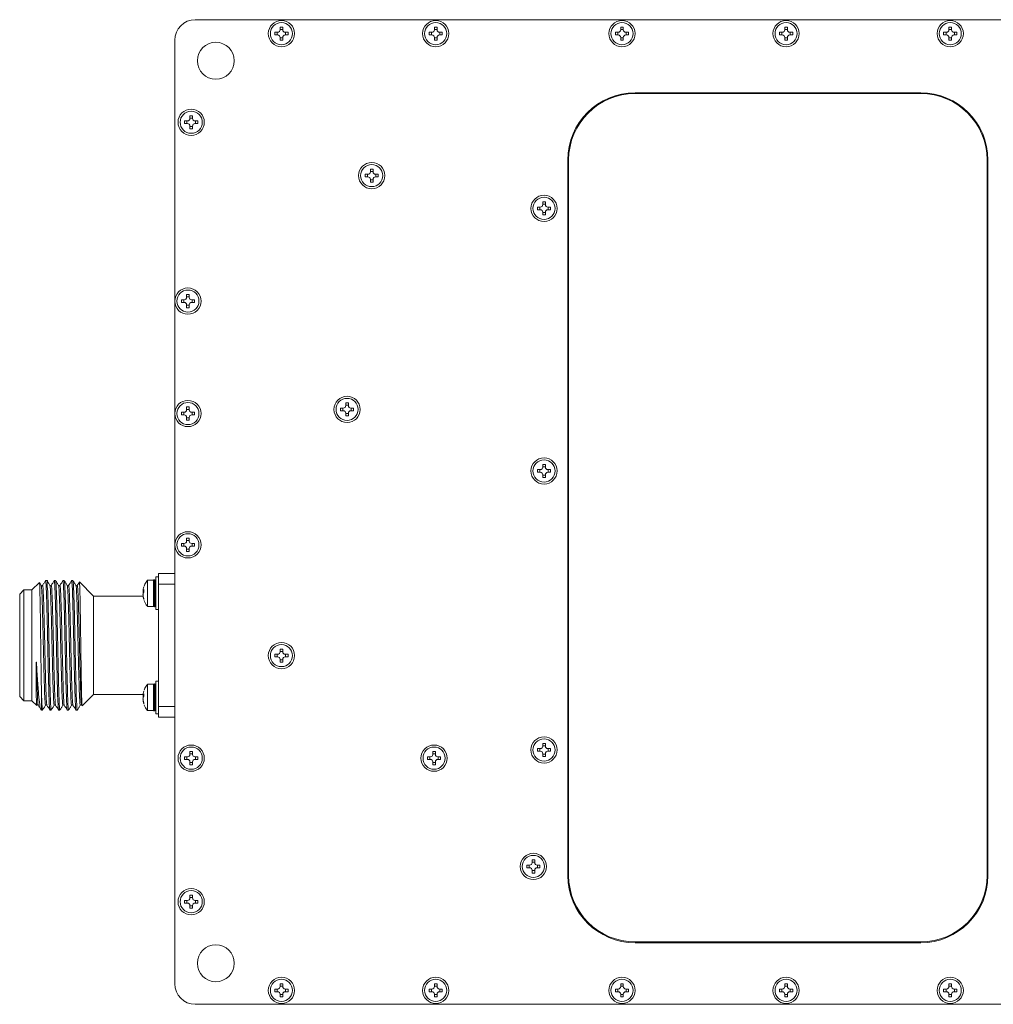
# Model space of a CAD drawing. Header units: millimetres. Extents: x 40 to 652, y 33 to 355.
# Tile 9 of 10: x 443 to 562, y 123 to 243. Entities that reach past the tile are written whole.
import ezdxf

# ---------------------------------------------------------------- set-up
doc = ezdxf.new("R2010")
doc.units = ezdxf.units.MM

msp = doc.modelspace()

# ---------------------------------------------------------------- linework, layer by layer
at = {"color": 7, "linetype": 'Continuous', "lineweight": 15}
for p, q in [((639.638, 243.08), (464.638, 243.08)), ((474.678, 241.54), (474.338, 241.54)), ((474.338, 241.54), (474.338, 241.22)), ((474.678, 241.22), (474.338, 241.22)), ((474.627, 241.54), (474.627, 241.22)), ((474.978, 242.18), (475.298, 242.18)), ((474.978, 242.18), (474.978, 241.84)), ((474.978, 241.891), (475.298, 241.891)), ((475.298, 242.18), (475.298, 241.84)), ((475.938, 241.54), (475.598, 241.54)), ((475.938, 241.22), (475.598, 241.22)), ((475.65, 241.54), (475.65, 241.22)), ((475.938, 241.54), (475.938, 241.22)), ((493.138, 241.54), (493.138, 241.22)), ((493.478, 241.54), (493.138, 241.54)), ((493.478, 241.22), (493.138, 241.22)), ((493.427, 241.54), (493.427, 241.22)), ((493.778, 242.18), (494.098, 242.18)), ((493.778, 242.18), (493.778, 241.84)), ((493.778, 241.891), (494.098, 241.891)), ((494.098, 242.18), (494.098, 241.84)), ((494.738, 241.54), (494.398, 241.54)), ((494.738, 241.22), (494.398, 241.22)), ((494.45, 241.54), (494.45, 241.22)), ((494.738, 241.54), (494.738, 241.22)), ((515.838, 241.54), (515.838, 241.22)), ((516.178, 241.54), (515.838, 241.54)), ((516.178, 241.22), (515.838, 241.22)), ((516.127, 241.54), (516.127, 241.22)), ((516.478, 242.18), (516.798, 242.18)), ((516.478, 242.18), (516.478, 241.84)), ((516.478, 241.891), (516.798, 241.891)), ((516.798, 242.18), (516.798, 241.84)), ((517.438, 241.54), (517.098, 241.54)), ((517.438, 241.22), (517.098, 241.22)), ((517.15, 241.54), (517.15, 241.22)), ((517.438, 241.54), (517.438, 241.22)), ((535.838, 241.54), (535.838, 241.22)), ((536.178, 241.54), (535.838, 241.54)), ((536.178, 241.22), (535.838, 241.22)), ((536.127, 241.54), (536.127, 241.22)), ((536.478, 242.18), (536.798, 242.18)), ((536.478, 242.18), (536.478, 241.84)), ((536.478, 241.891), (536.798, 241.891)), ((536.798, 242.18), (536.798, 241.84)), ((537.438, 241.54), (537.098, 241.54)), ((537.438, 241.22), (537.098, 241.22)), ((537.15, 241.54), (537.15, 241.22)), ((537.438, 241.54), (537.438, 241.22)), ((556.178, 241.54), (555.838, 241.54)), ((555.838, 241.54), (555.838, 241.22)), ((556.178, 241.22), (555.838, 241.22)), ((556.127, 241.54), (556.127, 241.22)), ((556.478, 242.18), (556.798, 242.18)), ((556.478, 242.18), (556.478, 241.84)), ((556.478, 241.891), (556.798, 241.891)), ((556.798, 242.18), (556.798, 241.84)), ((557.438, 241.54), (557.098, 241.54)), ((557.438, 241.22), (557.098, 241.22)), ((557.15, 241.54), (557.15, 241.22)), ((557.438, 241.54), (557.438, 241.22)), ((462.138, 208.78), (462.138, 240.58)), ((474.978, 240.92), (474.978, 240.58)), ((474.978, 240.868), (475.298, 240.868)), ((474.978, 240.58), (475.298, 240.58)), ((475.298, 240.92), (475.298, 240.58)), ((493.778, 240.92), (493.778, 240.58)), ((493.778, 240.868), (494.098, 240.868)), ((493.778, 240.58), (494.098, 240.58)), ((494.098, 240.92), (494.098, 240.58)), ((516.478, 240.92), (516.478, 240.58)), ((516.478, 240.868), (516.798, 240.868)), ((516.478, 240.58), (516.798, 240.58)), ((516.798, 240.92), (516.798, 240.58)), ((536.478, 240.92), (536.478, 240.58)), ((536.478, 240.868), (536.798, 240.868)), ((536.478, 240.58), (536.798, 240.58)), ((536.798, 240.92), (536.798, 240.58)), ((556.478, 240.92), (556.478, 240.58)), ((556.478, 240.868), (556.798, 240.868)), ((556.478, 240.58), (556.798, 240.58)), ((556.798, 240.92), (556.798, 240.58)), ((553.038, 234.18), (518.238, 234.18)), ((553.038, 234.08), (518.238, 234.08)), ((463.678, 230.74), (463.338, 230.74)), ((463.338, 230.74), (463.338, 230.42)), ((463.678, 230.42), (463.338, 230.42)), ((463.627, 230.74), (463.627, 230.42)), ((463.978, 231.38), (464.298, 231.38)), ((463.978, 231.38), (463.978, 231.04)), ((463.978, 231.091), (464.298, 231.091)), ((464.298, 231.38), (464.298, 231.04)), ((464.938, 230.74), (464.598, 230.74)), ((464.938, 230.42), (464.598, 230.42)), ((464.65, 230.74), (464.65, 230.42)), ((464.938, 230.74), (464.938, 230.42)), ((463.978, 230.12), (463.978, 229.78)), ((463.978, 230.068), (464.298, 230.068)), ((463.978, 229.78), (464.298, 229.78)), ((464.298, 230.12), (464.298, 229.78)), ((510.038, 225.98), (510.038, 138.78)), ((510.138, 138.78), (510.138, 225.98)), ((561.138, 138.78), (561.138, 225.98)), ((561.238, 138.78), (561.238, 225.98)), ((485.978, 224.88), (486.298, 224.88)), ((485.978, 224.88), (485.978, 224.54)), ((485.978, 224.591), (486.298, 224.591)), ((486.298, 224.88), (486.298, 224.54)), ((485.338, 224.24), (485.338, 223.92)), ((485.678, 224.24), (485.338, 224.24)), ((485.678, 223.92), (485.338, 223.92)), ((485.627, 224.24), (485.627, 223.92)), ((485.978, 223.62), (485.978, 223.28)), ((485.978, 223.568), (486.298, 223.568)), ((485.978, 223.28), (486.298, 223.28)), ((486.298, 223.62), (486.298, 223.28)), ((486.938, 224.24), (486.598, 224.24)), ((486.938, 223.92), (486.598, 223.92)), ((486.65, 224.24), (486.65, 223.92)), ((486.938, 224.24), (486.938, 223.92)), ((506.978, 220.88), (507.298, 220.88)), ((506.978, 220.88), (506.978, 220.54)), ((507.298, 220.88), (507.298, 220.54)), ((506.338, 220.24), (506.338, 219.92)), ((506.678, 220.24), (506.338, 220.24)), ((506.678, 219.92), (506.338, 219.92)), ((506.627, 220.24), (506.627, 219.92)), ((506.978, 220.591), (507.298, 220.591)), ((506.978, 219.62), (506.978, 219.28)), ((507.298, 219.62), (507.298, 219.28)), ((507.938, 220.24), (507.598, 220.24)), ((507.938, 219.92), (507.598, 219.92)), ((507.65, 220.24), (507.65, 219.92)), ((507.938, 220.24), (507.938, 219.92)), ((506.978, 219.568), (507.298, 219.568)), ((506.978, 219.28), (507.298, 219.28)), ((462.938, 208.94), (462.938, 208.62)), ((463.278, 208.94), (462.938, 208.94)), ((463.227, 208.94), (463.227, 208.62)), ((463.578, 209.58), (463.898, 209.58)), ((463.578, 209.58), (463.578, 209.24)), ((463.578, 209.291), (463.898, 209.291)), ((463.898, 209.58), (463.898, 209.24)), ((464.538, 208.94), (464.198, 208.94)), ((464.25, 208.94), (464.25, 208.62)), ((464.538, 208.94), (464.538, 208.62)), ((462.138, 195.08), (462.138, 208.78)), ((463.278, 208.62), (462.938, 208.62)), ((463.578, 208.32), (463.578, 207.98)), ((463.578, 208.268), (463.898, 208.268)), ((463.578, 207.98), (463.898, 207.98)), ((463.898, 208.32), (463.898, 207.98)), ((464.538, 208.62), (464.198, 208.62)), ((463.578, 195.88), (463.898, 195.88)), ((463.578, 195.88), (463.578, 195.54)), ((463.898, 195.88), (463.898, 195.54)), ((482.678, 195.74), (482.338, 195.74)), ((482.338, 195.74), (482.338, 195.42)), ((482.627, 195.74), (482.627, 195.42)), ((482.978, 196.38), (483.298, 196.38)), ((482.978, 196.38), (482.978, 196.04)), ((482.978, 196.091), (483.298, 196.091)), ((483.298, 196.38), (483.298, 196.04)), ((483.938, 195.74), (483.598, 195.74)), ((483.65, 195.74), (483.65, 195.42)), ((483.938, 195.74), (483.938, 195.42)), ((462.138, 179.08), (462.138, 195.08)), ((462.938, 195.24), (462.938, 194.92)), ((463.278, 195.24), (462.938, 195.24)), ((463.278, 194.92), (462.938, 194.92)), ((463.227, 195.24), (463.227, 194.92)), ((463.578, 195.591), (463.898, 195.591)), ((463.578, 194.62), (463.578, 194.28)), ((463.578, 194.568), (463.898, 194.568)), ((463.898, 194.62), (463.898, 194.28)), ((464.538, 195.24), (464.198, 195.24)), ((464.538, 194.92), (464.198, 194.92)), ((464.25, 195.24), (464.25, 194.92)), ((464.538, 195.24), (464.538, 194.92)), ((482.678, 195.42), (482.338, 195.42)), ((482.978, 195.12), (482.978, 194.78)), ((482.978, 195.068), (483.298, 195.068)), ((482.978, 194.78), (483.298, 194.78)), ((483.298, 195.12), (483.298, 194.78)), ((483.938, 195.42), (483.598, 195.42)), ((463.578, 194.28), (463.898, 194.28)), ((506.978, 188.88), (507.298, 188.88)), ((506.978, 188.88), (506.978, 188.54)), ((506.978, 188.591), (507.298, 188.591)), ((507.298, 188.88), (507.298, 188.54)), ((506.338, 188.24), (506.338, 187.92)), ((506.678, 188.24), (506.338, 188.24)), ((506.678, 187.92), (506.338, 187.92)), ((506.627, 188.24), (506.627, 187.92)), ((506.978, 187.62), (506.978, 187.28)), ((506.978, 187.568), (507.298, 187.568)), ((506.978, 187.28), (507.298, 187.28)), ((507.298, 187.62), (507.298, 187.28)), ((507.938, 188.24), (507.598, 188.24)), ((507.938, 187.92), (507.598, 187.92)), ((507.65, 188.24), (507.65, 187.92)), ((507.938, 188.24), (507.938, 187.92)), ((462.138, 125.58), (462.138, 179.08)), ((462.938, 179.24), (462.938, 178.92)), ((463.278, 179.24), (462.938, 179.24)), ((463.278, 178.92), (462.938, 178.92)), ((463.227, 179.24), (463.227, 178.92)), ((463.578, 179.88), (463.898, 179.88)), ((463.578, 179.88), (463.578, 179.54)), ((463.578, 179.591), (463.898, 179.591)), ((463.898, 179.88), (463.898, 179.54)), ((464.538, 179.24), (464.198, 179.24)), ((464.538, 178.92), (464.198, 178.92)), ((464.25, 179.24), (464.25, 178.92)), ((464.538, 179.24), (464.538, 178.92)), ((463.578, 178.62), (463.578, 178.28)), ((463.578, 178.568), (463.898, 178.568)), ((463.578, 178.28), (463.898, 178.28)), ((463.898, 178.62), (463.898, 178.28)), ((462.138, 175.58), (460.138, 175.58)), ((460.138, 175.58), (460.138, 174.292)), ((445.642, 174.483), (444.738, 173.58)), ((446.551, 174.73), (446.393, 174.73)), ((447.609, 174.73), (447.451, 174.73)), ((448.668, 174.73), (448.509, 174.73)), ((449.726, 174.73), (449.568, 174.73)), ((452.238, 172.83), (450.517, 174.551)), ((459.538, 174.78), (458.817, 174.78)), ((458.817, 171.58), (458.817, 174.78)), ((459.538, 171.58), (459.538, 174.78)), ((459.688, 174.83), (459.65, 174.83)), ((460.138, 175.18), (459.838, 175.18)), ((459.838, 175.18), (459.838, 171.18)), ((460.138, 174.292), (462.138, 174.292)), ((460.138, 159.367), (460.138, 174.292)), ((443.738, 173.58), (443.238, 173.08)), ((443.238, 173.08), (443.238, 160.58)), ((444.738, 173.58), (443.738, 173.58)), ((443.738, 173.58), (443.738, 160.08)), ((444.738, 173.58), (444.738, 160.08)), ((458.266, 172.83), (452.238, 172.83)), ((452.238, 172.83), (452.238, 160.83)), ((458.272, 173.494), (458.363, 173.494)), ((458.289, 173.516), (458.368, 173.633)), ((458.368, 173.319), (458.289, 173.202)), ((460.126, 173.977), (460.124, 173.972)), ((460.138, 173.975), (460.135, 173.98)), ((458.368, 172.528), (458.368, 172.398)), ((458.817, 171.58), (459.538, 171.58)), ((459.65, 171.53), (459.688, 171.53)), ((459.838, 171.18), (460.138, 171.18)), ((474.338, 165.74), (474.338, 165.42)), ((474.678, 165.74), (474.338, 165.74)), ((474.627, 165.74), (474.627, 165.42)), ((474.978, 166.38), (475.298, 166.38)), ((474.978, 166.38), (474.978, 166.04)), ((474.978, 166.091), (475.298, 166.091)), ((475.298, 166.38), (475.298, 166.04)), ((475.938, 165.74), (475.598, 165.74)), ((475.65, 165.74), (475.65, 165.42)), ((475.938, 165.74), (475.938, 165.42)), ((474.678, 165.42), (474.338, 165.42)), ((474.978, 165.12), (474.978, 164.78)), ((474.978, 165.068), (475.298, 165.068)), ((474.978, 164.78), (475.298, 164.78)), ((475.298, 165.12), (475.298, 164.78)), ((475.938, 165.42), (475.598, 165.42)), ((459.538, 162.08), (458.817, 162.08)), ((458.817, 162.08), (458.817, 158.88)), ((459.538, 162.08), (459.538, 158.88)), ((459.688, 162.13), (459.65, 162.13)), ((460.138, 162.48), (459.838, 162.48)), ((459.838, 162.48), (459.838, 158.48)), ((445.888, 161.278), (445.888, 158.933)), ((450.847, 159.438), (452.238, 160.83)), ((452.238, 160.83), (458.266, 160.83)), ((458.289, 160.816), (458.368, 160.933)), ((460.126, 161.277), (460.124, 161.272)), ((460.138, 161.275), (460.135, 161.28)), ((443.238, 160.58), (443.738, 160.08)), ((443.738, 160.08), (444.738, 160.08)), ((444.738, 160.08), (445.312, 159.506)), ((458.272, 160.794), (458.363, 160.794)), ((458.368, 160.619), (458.289, 160.502)), ((458.368, 159.828), (458.368, 159.698)), ((445.888, 159.016), (445.825, 158.993)), ((445.888, 158.93), (446.022, 158.93)), ((446.922, 158.93), (447.08, 158.93)), ((447.98, 158.93), (448.138, 158.93)), ((449.038, 158.93), (449.197, 158.93)), ((450.097, 158.93), (450.255, 158.93)), ((458.817, 158.88), (459.538, 158.88)), ((459.65, 158.83), (459.688, 158.83)), ((459.838, 158.48), (460.138, 158.48)), ((462.138, 159.367), (460.138, 159.367)), ((460.138, 159.367), (460.138, 158.08)), ((460.138, 158.08), (462.138, 158.08)), ((506.978, 154.88), (507.298, 154.88)), ((506.978, 154.88), (506.978, 154.54)), ((507.298, 154.88), (507.298, 154.54)), ((463.978, 153.88), (464.298, 153.88)), ((463.978, 153.88), (463.978, 153.54)), ((464.298, 153.88), (464.298, 153.54)), ((493.578, 153.88), (493.898, 153.88)), ((493.578, 153.88), (493.578, 153.54)), ((493.898, 153.88), (493.898, 153.54)), ((506.338, 154.24), (506.338, 153.92)), ((506.678, 154.24), (506.338, 154.24)), ((506.678, 153.92), (506.338, 153.92)), ((506.627, 154.24), (506.627, 153.92)), ((506.978, 154.591), (507.298, 154.591)), ((506.978, 153.62), (506.978, 153.28)), ((507.298, 153.62), (507.298, 153.28)), ((507.938, 154.24), (507.598, 154.24)), ((507.938, 153.92), (507.598, 153.92)), ((507.65, 154.24), (507.65, 153.92)), ((507.938, 154.24), (507.938, 153.92)), ((463.338, 153.24), (463.338, 152.92)), ((463.678, 153.24), (463.338, 153.24)), ((463.678, 152.92), (463.338, 152.92)), ((463.627, 153.24), (463.627, 152.92)), ((463.978, 153.591), (464.298, 153.591)), ((463.978, 152.62), (463.978, 152.28)), ((463.978, 152.568), (464.298, 152.568)), ((464.298, 152.62), (464.298, 152.28)), ((464.938, 153.24), (464.598, 153.24)), ((464.938, 152.92), (464.598, 152.92)), ((464.65, 153.24), (464.65, 152.92)), ((464.938, 153.24), (464.938, 152.92)), ((493.278, 153.24), (492.938, 153.24)), ((492.938, 153.24), (492.938, 152.92)), ((493.278, 152.92), (492.938, 152.92)), ((493.227, 153.24), (493.227, 152.92)), ((493.578, 153.591), (493.898, 153.591)), ((493.578, 152.62), (493.578, 152.28)), ((493.578, 152.568), (493.898, 152.568)), ((493.898, 152.62), (493.898, 152.28)), ((494.538, 153.24), (494.198, 153.24)), ((494.538, 152.92), (494.198, 152.92)), ((494.25, 153.24), (494.25, 152.92)), ((494.538, 153.24), (494.538, 152.92)), ((506.978, 153.568), (507.298, 153.568)), ((506.978, 153.28), (507.298, 153.28)), ((463.978, 152.28), (464.298, 152.28)), ((493.578, 152.28), (493.898, 152.28)), ((505.678, 140.68), (505.998, 140.68)), ((505.678, 140.68), (505.678, 140.34)), ((505.998, 140.68), (505.998, 140.34)), ((505.038, 140.04), (505.038, 139.72)), ((505.378, 140.04), (505.038, 140.04)), ((505.378, 139.72), (505.038, 139.72)), ((505.327, 140.04), (505.327, 139.72)), ((505.678, 140.391), (505.998, 140.391)), ((505.678, 139.42), (505.678, 139.08)), ((505.678, 139.368), (505.998, 139.368)), ((505.998, 139.42), (505.998, 139.08)), ((506.638, 140.04), (506.298, 140.04)), ((506.638, 139.72), (506.298, 139.72)), ((506.35, 140.04), (506.35, 139.72)), ((506.638, 140.04), (506.638, 139.72)), ((505.678, 139.08), (505.998, 139.08)), ((463.338, 135.74), (463.338, 135.42)), ((463.678, 135.74), (463.338, 135.74)), ((463.627, 135.74), (463.627, 135.42)), ((463.978, 136.38), (464.298, 136.38)), ((463.978, 136.38), (463.978, 136.04)), ((463.978, 136.091), (464.298, 136.091)), ((464.298, 136.38), (464.298, 136.04)), ((464.938, 135.74), (464.598, 135.74)), ((464.65, 135.74), (464.65, 135.42)), ((464.938, 135.74), (464.938, 135.42)), ((463.678, 135.42), (463.338, 135.42)), ((463.978, 135.12), (463.978, 134.78)), ((463.978, 135.068), (464.298, 135.068)), ((463.978, 134.78), (464.298, 134.78)), ((464.298, 135.12), (464.298, 134.78)), ((464.938, 135.42), (464.598, 135.42)), ((553.038, 130.68), (518.238, 130.68)), ((553.038, 130.58), (518.238, 130.58)), ((474.678, 124.94), (474.338, 124.94)), ((474.338, 124.94), (474.338, 124.62)), ((474.627, 124.94), (474.627, 124.62)), ((474.978, 125.58), (475.298, 125.58)), ((474.978, 125.58), (474.978, 125.24)), ((474.978, 125.291), (475.298, 125.291)), ((475.298, 125.58), (475.298, 125.24)), ((475.938, 124.94), (475.598, 124.94)), ((475.65, 124.94), (475.65, 124.62)), ((475.938, 124.94), (475.938, 124.62)), ((493.478, 124.94), (493.138, 124.94)), ((493.138, 124.94), (493.138, 124.62)), ((493.427, 124.94), (493.427, 124.62)), ((493.778, 125.58), (494.098, 125.58)), ((493.778, 125.58), (493.778, 125.24)), ((493.778, 125.291), (494.098, 125.291)), ((494.098, 125.58), (494.098, 125.24)), ((494.738, 124.94), (494.398, 124.94)), ((494.45, 124.94), (494.45, 124.62)), ((494.738, 124.94), (494.738, 124.62)), ((516.178, 124.94), (515.838, 124.94)), ((515.838, 124.94), (515.838, 124.62)), ((516.127, 124.94), (516.127, 124.62)), ((516.478, 125.58), (516.798, 125.58)), ((516.478, 125.58), (516.478, 125.24)), ((516.478, 125.291), (516.798, 125.291)), ((516.798, 125.58), (516.798, 125.24)), ((517.438, 124.94), (517.098, 124.94)), ((517.15, 124.94), (517.15, 124.62)), ((517.438, 124.94), (517.438, 124.62)), ((536.178, 124.94), (535.838, 124.94)), ((535.838, 124.94), (535.838, 124.62)), ((536.127, 124.94), (536.127, 124.62)), ((536.478, 125.58), (536.798, 125.58)), ((536.478, 125.58), (536.478, 125.24)), ((536.478, 125.291), (536.798, 125.291)), ((536.798, 125.58), (536.798, 125.24)), ((537.438, 124.94), (537.098, 124.94)), ((537.15, 124.94), (537.15, 124.62)), ((537.438, 124.94), (537.438, 124.62)), ((556.178, 124.94), (555.838, 124.94)), ((555.838, 124.94), (555.838, 124.62)), ((556.127, 124.94), (556.127, 124.62)), ((556.478, 125.58), (556.798, 125.58)), ((556.478, 125.58), (556.478, 125.24)), ((556.478, 125.291), (556.798, 125.291)), ((556.798, 125.58), (556.798, 125.24)), ((557.438, 124.94), (557.098, 124.94)), ((557.15, 124.94), (557.15, 124.62)), ((557.438, 124.94), (557.438, 124.62)), ((474.678, 124.62), (474.338, 124.62)), ((474.978, 124.32), (474.978, 123.98)), ((474.978, 124.268), (475.298, 124.268)), ((474.978, 123.98), (475.298, 123.98)), ((475.298, 124.32), (475.298, 123.98)), ((475.938, 124.62), (475.598, 124.62)), ((493.478, 124.62), (493.138, 124.62)), ((493.778, 124.32), (493.778, 123.98)), ((493.778, 124.268), (494.098, 124.268)), ((493.778, 123.98), (494.098, 123.98)), ((494.098, 124.32), (494.098, 123.98)), ((494.738, 124.62), (494.398, 124.62)), ((516.178, 124.62), (515.838, 124.62)), ((516.478, 124.32), (516.478, 123.98)), ((516.478, 124.268), (516.798, 124.268)), ((516.478, 123.98), (516.798, 123.98)), ((516.798, 124.32), (516.798, 123.98)), ((517.438, 124.62), (517.098, 124.62)), ((536.178, 124.62), (535.838, 124.62)), ((536.478, 124.32), (536.478, 123.98)), ((536.478, 124.268), (536.798, 124.268)), ((536.478, 123.98), (536.798, 123.98)), ((536.798, 124.32), (536.798, 123.98)), ((537.438, 124.62), (537.098, 124.62)), ((556.178, 124.62), (555.838, 124.62)), ((556.478, 124.32), (556.478, 123.98)), ((556.478, 124.268), (556.798, 124.268)), ((556.478, 123.98), (556.798, 123.98)), ((556.798, 124.32), (556.798, 123.98)), ((557.438, 124.62), (557.098, 124.62)), ((639.638, 123.08), (464.638, 123.08))]:
    msp.add_line(p, q, dxfattribs=at)
at = {"color": 8, "linetype": 'Continuous', "lineweight": 15}
for p, q in [((459.65, 171.655), (459.65, 174.83)), ((459.688, 171.53), (459.688, 174.83)), ((458.289, 173.516), (458.364, 173.516)), ((458.32, 172.68), (458.289, 172.68)), ((459.65, 171.655), (459.65, 171.53)), ((459.65, 158.955), (459.65, 162.13)), ((459.688, 158.83), (459.688, 162.13)), ((458.289, 160.816), (458.364, 160.816)), ((458.32, 159.98), (458.289, 159.98)), ((459.65, 158.955), (459.65, 158.83))]:
    msp.add_line(p, q, dxfattribs=at)
at = {"color": 7, "linetype": 'Continuous', "lineweight": 15}
for centre, radius in [((475.138, 241.38), 1.6), ((475.138, 241.38), 1.35), ((493.938, 241.38), 1.6), ((493.938, 241.38), 1.35), ((516.638, 241.38), 1.6), ((516.638, 241.38), 1.35), ((536.638, 241.38), 1.6), ((536.638, 241.38), 1.35), ((556.638, 241.38), 1.6), ((556.638, 241.38), 1.35), ((467.138, 238.08), 2.25), ((464.138, 230.58), 1.6), ((464.138, 230.58), 1.35), ((486.138, 224.08), 1.6), ((486.138, 224.08), 1.35), ((507.138, 220.08), 1.6), ((507.138, 220.08), 1.35), ((463.738, 208.78), 1.6), ((463.738, 208.78), 1.35), ((483.138, 195.58), 1.6), ((483.138, 195.58), 1.35), ((463.738, 195.08), 1.6), ((463.738, 195.08), 1.35), ((507.138, 188.08), 1.6), ((507.138, 188.08), 1.35), ((463.738, 179.08), 1.6), ((463.738, 179.08), 1.35), ((475.138, 165.58), 1.6), ((475.138, 165.58), 1.35), ((507.138, 154.08), 1.6), ((507.138, 154.08), 1.35), ((464.138, 153.08), 1.6), ((464.138, 153.08), 1.35), ((493.738, 153.08), 1.6), ((493.738, 153.08), 1.35), ((505.838, 139.88), 1.6), ((505.838, 139.88), 1.35), ((464.138, 135.58), 1.6), ((464.138, 135.58), 1.35), ((467.138, 128.08), 2.25), ((475.138, 124.78), 1.6), ((475.138, 124.78), 1.35), ((493.938, 124.78), 1.6), ((493.938, 124.78), 1.35), ((516.638, 124.78), 1.6), ((516.638, 124.78), 1.35), ((536.638, 124.78), 1.6), ((536.638, 124.78), 1.35), ((556.638, 124.78), 1.6), ((556.638, 124.78), 1.35)]:
    msp.add_circle(centre, radius, dxfattribs=at)
for centre, radius, start, end in [((464.638, 240.58), 2.5, 90, 180), ((474.678, 241.84), 0.3, 270, 0), ((474.678, 240.92), 0.3, 0, 90), ((475.598, 241.84), 0.3, 180, 270), ((475.598, 240.92), 0.3, 90, 180), ((493.478, 241.84), 0.3, 270, 0), ((493.478, 240.92), 0.3, 0, 90), ((494.398, 241.84), 0.3, 180, 270), ((494.398, 240.92), 0.3, 90, 180), ((516.178, 241.84), 0.3, 270, 0), ((516.178, 240.92), 0.3, 0, 90), ((517.098, 241.84), 0.3, 180, 270), ((517.098, 240.92), 0.3, 90, 180), ((536.178, 241.84), 0.3, 270, 0), ((536.178, 240.92), 0.3, 0, 90), ((537.098, 241.84), 0.3, 180, 270), ((537.098, 240.92), 0.3, 90, 180), ((556.178, 241.84), 0.3, 270, 0), ((556.178, 240.92), 0.3, 0, 90), ((557.098, 241.84), 0.3, 180, 270), ((557.098, 240.92), 0.3, 90, 180), ((518.238, 225.98), 8.2, 90, 180), ((518.238, 225.98), 8.1, 90, 180), ((553.038, 225.98), 8.2, 0, 90), ((553.038, 225.98), 8.1, 0, 90), ((463.678, 231.04), 0.3, 270, 0), ((463.678, 230.12), 0.3, 0, 90), ((464.598, 231.04), 0.3, 180, 270), ((464.598, 230.12), 0.3, 90, 180), ((485.678, 224.54), 0.3, 270, 0), ((486.598, 224.54), 0.3, 180, 270), ((485.678, 223.62), 0.3, 0, 90), ((486.598, 223.62), 0.3, 90, 180), ((506.678, 220.54), 0.3, 270, 0), ((506.678, 219.62), 0.3, 0, 90), ((507.598, 220.54), 0.3, 180, 270), ((507.598, 219.62), 0.3, 90, 180), ((463.278, 209.24), 0.3, 270, 0), ((464.198, 209.24), 0.3, 180, 270), ((463.278, 208.32), 0.3, 0, 90), ((464.198, 208.32), 0.3, 90, 180), ((482.678, 196.04), 0.3, 270, 0), ((483.598, 196.04), 0.3, 180, 270), ((463.278, 195.54), 0.3, 270, 0), ((463.278, 194.62), 0.3, 0, 90), ((464.198, 195.54), 0.3, 180, 270), ((464.198, 194.62), 0.3, 90, 180), ((482.678, 195.12), 0.3, 0, 90), ((483.598, 195.12), 0.3, 90, 180), ((506.678, 188.54), 0.3, 270, 0), ((507.598, 188.54), 0.3, 180, 270), ((506.678, 187.62), 0.3, 0, 90), ((507.598, 187.62), 0.3, 90, 180), ((463.278, 179.54), 0.3, 270, 0), ((463.278, 178.62), 0.3, 0, 90), ((464.198, 179.54), 0.3, 180, 270), ((464.198, 178.62), 0.3, 90, 180), ((459.65, 174.68), 0.15, 90, 138.18969), ((459.688, 174.68), 0.15, 0, 90), ((460.408, 173.239), 2.165, 160.50141, 168.26242), ((460.408, 173.251), 2.165, 191.73758, 199.49859), ((460.409, 173.121), 2.165, 191.73854, 199.49764), ((459.688, 171.68), 0.15, 270, 0), ((459.65, 171.68), 0.15, 221.81031, 270), ((474.678, 166.04), 0.3, 270, 0), ((475.598, 166.04), 0.3, 180, 270), ((474.678, 165.12), 0.3, 0, 90), ((475.598, 165.12), 0.3, 90, 180), ((459.65, 161.98), 0.15, 90, 138.18969), ((459.688, 161.98), 0.15, 0, 90), ((460.409, 160.538), 2.165, 160.50236, 168.26146), ((460.408, 160.551), 2.165, 191.73758, 199.49859), ((460.408, 160.421), 2.165, 191.73758, 199.49859), ((459.65, 158.98), 0.15, 221.81031, 270), ((459.688, 158.98), 0.15, 270, 0), ((506.678, 154.54), 0.3, 270, 0), ((506.678, 153.62), 0.3, 0, 90), ((507.598, 154.54), 0.3, 180, 270), ((507.598, 153.62), 0.3, 90, 180), ((463.678, 153.54), 0.3, 270, 0), ((463.678, 152.62), 0.3, 0, 90), ((464.598, 153.54), 0.3, 180, 270), ((464.598, 152.62), 0.3, 90, 180), ((493.278, 153.54), 0.3, 270, 0), ((493.278, 152.62), 0.3, 0, 90), ((494.198, 153.54), 0.3, 180, 270), ((494.198, 152.62), 0.3, 90, 180), ((505.378, 140.34), 0.3, 270, 0), ((505.378, 139.42), 0.3, 0, 90), ((506.298, 140.34), 0.3, 180, 270), ((506.298, 139.42), 0.3, 90, 180), ((518.238, 138.78), 8.2, 180, 270), ((518.238, 138.78), 8.1, 180, 270), ((553.038, 138.78), 8.2, 270, 0), ((553.038, 138.78), 8.1, 270, 0), ((463.678, 136.04), 0.3, 270, 0), ((464.598, 136.04), 0.3, 180, 270), ((463.678, 135.12), 0.3, 0, 90), ((464.598, 135.12), 0.3, 90, 180), ((464.638, 125.58), 2.5, 180, 270), ((474.678, 125.24), 0.3, 270, 0), ((475.598, 125.24), 0.3, 180, 270), ((493.478, 125.24), 0.3, 270, 0), ((494.398, 125.24), 0.3, 180, 270), ((516.178, 125.24), 0.3, 270, 0), ((517.098, 125.24), 0.3, 180, 270), ((536.178, 125.24), 0.3, 270, 0), ((537.098, 125.24), 0.3, 180, 270), ((556.178, 125.24), 0.3, 270, 0), ((557.098, 125.24), 0.3, 180, 270), ((474.678, 124.32), 0.3, 0, 90), ((475.598, 124.32), 0.3, 90, 180), ((493.478, 124.32), 0.3, 0, 90), ((494.398, 124.32), 0.3, 90, 180), ((516.178, 124.32), 0.3, 0, 90), ((517.098, 124.32), 0.3, 90, 180), ((536.178, 124.32), 0.3, 0, 90), ((537.098, 124.32), 0.3, 90, 180), ((556.178, 124.32), 0.3, 0, 90), ((557.098, 124.32), 0.3, 90, 180)]:
    msp.add_arc(centre, radius, start, end, dxfattribs=at)
for points, knots in [([(445.888, 161.278), (445.882, 161.64), (445.864, 162.67), (445.834, 164.779), (445.798, 167.453), (445.763, 170.043), (445.727, 172.245), (445.692, 173.805), (445.663, 174.44), (445.647, 174.473), (445.642, 174.483)], [0, 0, 0, 0, 0.0784971, 0.2237468, 0.3688537, 0.5132971, 0.6570952, 0.8002223, 0.9426941, 1, 1, 1, 1]), ([(445.864, 174.122), (445.802, 174.223), (445.732, 174.34), (445.661, 174.456), (445.652, 174.471)], [0, 0, 0, 0, 0.8678719, 1, 1, 1, 1]), ([(446.022, 174.123), (445.995, 174.101), (445.942, 174.058), (445.889, 174.102), (445.863, 174.123)], [0, 0, 0, 0, 0.5002197, 1, 1, 1, 1]), ([(446.389, 174.729), (446.328, 174.628), (446.206, 174.426), (446.083, 174.224), (446.022, 174.123)], [0, 0, 0, 0, 0.5000119, 1, 1, 1, 1]), ([(446.916, 158.953), (446.908, 158.976), (446.881, 159.051), (446.834, 159.848), (446.778, 161.549), (446.721, 163.863), (446.664, 166.508), (446.607, 169.19), (446.55, 171.603), (446.493, 173.491), (446.441, 174.495), (446.405, 174.793), (446.389, 174.715), (446.387, 174.707)], [0, 0, 0, 0, 0.0473823, 0.1547697, 0.2621576, 0.3695455, 0.4769334, 0.5843214, 0.6917093, 0.799097, 0.9064852, 0.9896939, 1, 1, 1, 1]), ([(447.086, 158.964), (447.084, 158.951), (447.072, 158.869), (447.041, 159.094), (446.993, 159.823), (446.936, 161.556), (446.879, 163.862), (446.822, 166.508), (446.767, 169.19), (446.704, 171.602), (446.669, 173.492), (446.54, 174.49), (446.663, 174.786), (446.551, 174.73), (446.551, 174.73)], [0, 0, 0, 0, 0.0106377, 0.0678281, 0.1740604, 0.2802926, 0.3865249, 0.492757, 0.5989891, 0.7052212, 0.8114534, 0.9176857, 0.9999982, 1, 1, 1, 1]), ([(446.922, 174.123), (446.86, 174.224), (446.738, 174.426), (446.616, 174.628), (446.554, 174.729)], [0, 0, 0, 0, 0.49999354, 1, 1, 1, 1]), ([(447.08, 174.123), (447.054, 174.101), (447.001, 174.058), (446.948, 174.101), (446.922, 174.123)], [0, 0, 0, 0, 0.4997952, 1, 1, 1, 1]), ([(447.448, 174.729), (447.386, 174.628), (447.264, 174.426), (447.142, 174.224), (447.08, 174.123)], [0, 0, 0, 0, 0.5000092, 1, 1, 1, 1]), ([(447.98, 158.93), (447.97, 158.956), (447.941, 159.03), (447.893, 159.844), (447.836, 161.55), (447.779, 163.863), (447.722, 166.508), (447.665, 169.191), (447.609, 171.602), (447.549, 173.494), (447.508, 174.484), (447.451, 174.795), (447.451, 174.73), (447.451, 174.73)], [0, 0, 0, 0, 0.0578054, 0.1651793, 0.2725537, 0.3799282, 0.4873028, 0.5946773, 0.7020518, 0.8094263, 0.9168005, 0.9999921, 1, 1, 1, 1]), ([(448.144, 158.963), (448.142, 158.951), (448.13, 158.869), (448.099, 159.094), (448.051, 159.823), (447.994, 161.556), (447.937, 163.862), (447.881, 166.508), (447.824, 169.189), (447.767, 171.608), (447.71, 173.472), (447.657, 174.556), (447.624, 174.677), (447.609, 174.73)], [0, 0, 0, 0, 0.0102166, 0.0674314, 0.1737084, 0.2799856, 0.386263, 0.4925404, 0.5988179, 0.7050953, 0.8113729, 0.9176501, 1, 1, 1, 1]), ([(447.98, 174.123), (447.918, 174.224), (447.796, 174.426), (447.674, 174.628), (447.612, 174.729)], [0, 0, 0, 0, 0.4999907, 1, 1, 1, 1]), ([(448.138, 174.122), (448.112, 174.101), (448.059, 174.058), (448.006, 174.102), (447.98, 174.124)], [0, 0, 0, 0, 0.5003516, 1, 1, 1, 1]), ([(448.505, 174.728), (448.444, 174.627), (448.322, 174.425), (448.2, 174.224), (448.138, 174.123)], [0, 0, 0, 0, 0.5000084, 1, 1, 1, 1]), ([(449.032, 158.955), (449.024, 158.978), (448.997, 159.053), (448.951, 159.848), (448.894, 161.549), (448.837, 163.864), (448.781, 166.508), (448.724, 169.19), (448.667, 171.603), (448.61, 173.49), (448.557, 174.496), (448.522, 174.793), (448.505, 174.714), (448.503, 174.704)], [0, 0, 0, 0, 0.0462562, 0.1536542, 0.2610526, 0.368451, 0.4758496, 0.583248, 0.6906465, 0.7980451, 0.9054434, 0.9886602, 1, 1, 1, 1]), ([(449.202, 158.962), (449.2, 158.95), (449.188, 158.869), (449.158, 159.095), (449.109, 159.823), (449.053, 161.556), (448.996, 163.862), (448.939, 166.508), (448.882, 169.189), (448.825, 171.608), (448.768, 173.472), (448.716, 174.556), (448.682, 174.677), (448.668, 174.73)], [0, 0, 0, 0, 0.0100724, 0.0672955, 0.1735885, 0.2798814, 0.3861743, 0.4924671, 0.5987599, 0.7050527, 0.8113456, 0.9176387, 1, 1, 1, 1]), ([(449.038, 174.124), (448.977, 174.225), (448.854, 174.426), (448.732, 174.628), (448.671, 174.729)], [0, 0, 0, 0, 0.4999917, 1, 1, 1, 1]), ([(449.197, 174.123), (449.171, 174.101), (449.118, 174.058), (449.065, 174.101), (449.039, 174.122)], [0, 0, 0, 0, 0.4998041, 1, 1, 1, 1]), ([(449.564, 174.728), (449.502, 174.627), (449.38, 174.425), (449.258, 174.223), (449.197, 174.122)], [0, 0, 0, 0, 0.50000797, 1, 1, 1, 1]), ([(450.097, 158.93), (450.087, 158.956), (450.058, 159.03), (450.009, 159.844), (449.953, 161.55), (449.896, 163.863), (449.839, 166.508), (449.782, 169.19), (449.725, 171.603), (449.668, 173.49), (449.616, 174.496), (449.58, 174.793), (449.563, 174.713), (449.561, 174.704)], [0, 0, 0, 0, 0.0571424, 0.1632847, 0.2694276, 0.3755705, 0.4817135, 0.5878563, 0.6939992, 0.8001422, 0.9062849, 0.9885312, 1, 1, 1, 1]), ([(450.261, 158.972), (450.259, 158.956), (450.247, 158.857), (450.216, 159.103), (450.168, 159.82), (450.111, 161.556), (450.054, 163.861), (449.997, 166.509), (449.94, 169.189), (449.884, 171.608), (449.827, 173.472), (449.774, 174.556), (449.741, 174.677), (449.726, 174.73)], [0, 0, 0, 0, 0.0107544, 0.0679381, 0.1741573, 0.2803773, 0.3865968, 0.4928164, 0.5990361, 0.7052557, 0.8114755, 0.9176948, 1, 1, 1, 1]), ([(450.096, 174.123), (450.035, 174.224), (449.913, 174.426), (449.79, 174.628), (449.729, 174.729)], [0, 0, 0, 0, 0.4999902, 1, 1, 1, 1]), ([(450.255, 174.122), (450.228, 174.101), (450.176, 174.058), (450.123, 174.102), (450.096, 174.124)], [0, 0, 0, 0, 0.5004472, 1, 1, 1, 1]), ([(450.506, 174.536), (450.483, 174.499), (450.4, 174.361), (450.316, 174.224), (450.255, 174.123)], [0, 0, 0, 0, 0.26684032, 1, 1, 1, 1]), ([(450.514, 174.531), (450.515, 174.539), (450.523, 174.586), (450.542, 174.377), (450.572, 173.605), (450.608, 171.89), (450.643, 169.629), (450.679, 167.067), (450.715, 164.504), (450.75, 162.225), (450.786, 160.503), (450.818, 159.558), (450.838, 159.474), (450.847, 159.438)], [0, 0, 0, 0, 0.0114285, 0.0711888, 0.1792231, 0.2871486, 0.3945722, 0.5015008, 0.6079201, 0.7138452, 0.8192619, 0.9241883, 1, 1, 1, 1]), ([(458.82, 174.775), (458.699, 174.624), (458.525, 174.405), (458.445, 174.14), (458.42, 174.059)], [0, 0, 0, 0, 0.6937104, 1, 1, 1, 1]), ([(458.289, 173.679), (458.283, 173.65), (458.272, 173.591), (458.264, 173.526), (458.266, 173.508), (458.267, 173.499)], [0, 0, 0, 0, 0.3352614, 0.6707794, 1, 1, 1, 1]), ([(458.289, 173.157), (458.283, 173.173), (458.272, 173.204), (458.264, 173.284), (458.266, 173.378), (458.272, 173.455), (458.279, 173.495), (458.281, 173.504)], [0, 0, 0, 0, 0.2354634, 0.4711438, 0.702345, 0.9315382, 1, 1, 1, 1]), ([(458.289, 173.202), (458.283, 173.187), (458.272, 173.155), (458.264, 173.075), (458.265, 172.981), (458.274, 172.889), (458.284, 172.834), (458.289, 172.81)], [0, 0, 0, 0, 0.2118041, 0.4237878, 0.6317695, 0.8379375, 1, 1, 1, 1]), ([(458.289, 172.68), (458.283, 172.71), (458.272, 172.769), (458.265, 172.831), (458.265, 172.864), (458.27, 172.862), (458.272, 172.862)], [0, 0, 0, 0, 0.2826424, 0.5655337, 0.843087, 1, 1, 1, 1]), ([(458.272, 173.497), (458.273, 173.496), (458.277, 173.494), (458.284, 173.507), (458.289, 173.516)], [0, 0, 0, 0, 0.3532772, 1, 1, 1, 1]), ([(458.368, 173.633), (458.365, 173.581), (458.36, 173.477), (458.365, 173.372), (458.368, 173.319)], [0, 0, 0, 0, 0.499994, 1, 1, 1, 1]), ([(458.409, 172.294), (458.414, 172.275), (458.47, 172.031), (458.619, 171.784), (458.799, 171.61), (458.814, 171.595)], [0, 0, 0, 0, 0.07369066, 0.92209122, 1, 1, 1, 1]), ([(445.287, 164.602), (445.285, 164.625), (445.283, 164.666), (445.278, 164.72), (445.274, 164.753), (445.271, 164.77), (445.269, 164.775), (445.268, 164.776), (445.268, 164.776), (445.268, 164.776), (445.267, 164.776), (445.267, 164.776), (445.266, 164.775), (445.26, 164.758), (445.259, 164.729), (445.256, 164.682), (445.252, 164.607), (445.248, 164.474), (445.244, 164.231), (445.241, 163.921), (445.239, 163.555), (445.238, 163.053), (445.24, 162.39), (445.247, 161.43), (445.261, 160.397), (445.278, 159.969), (445.287, 159.749)], [0, 0, 0, 0, 0.0093614, 0.0163232, 0.0213556, 0.0226767, 0.0230597, 0.0231942, 0.0232521, 0.0233054, 0.0233669, 0.0234415, 0.0236151, 0.0241464, 0.0315403, 0.035268, 0.043651, 0.0627405, 0.0899438, 0.1446655, 0.1929214, 0.2476627, 0.3660634, 0.5005766, 0.7428822, 1, 1, 1, 1]), ([(445.811, 159.03), (445.79, 159.074), (445.721, 159.217), (445.603, 160.111), (445.457, 161.879), (445.351, 163.544), (445.294, 164.48), (445.287, 164.602)], [0, 0, 0, 0, 0.126675, 0.4066396, 0.6854455, 0.9590287, 1, 1, 1, 1]), ([(458.82, 162.075), (458.699, 161.924), (458.525, 161.705), (458.445, 161.44), (458.42, 161.359)], [0, 0, 0, 0, 0.6937104, 1, 1, 1, 1]), ([(446.028, 158.967), (446.026, 158.953), (446.014, 158.869), (445.983, 159.097), (445.938, 159.745), (445.904, 160.804), (445.888, 161.278)], [0, 0, 0, 0, 0.0435905, 0.2627892, 0.6699526, 1, 1, 1, 1]), ([(458.289, 160.979), (458.283, 160.95), (458.272, 160.891), (458.264, 160.826), (458.266, 160.808), (458.267, 160.799)], [0, 0, 0, 0, 0.33526, 0.6707766, 1, 1, 1, 1]), ([(458.289, 160.457), (458.283, 160.473), (458.272, 160.504), (458.264, 160.584), (458.266, 160.678), (458.272, 160.755), (458.279, 160.795), (458.281, 160.804)], [0, 0, 0, 0, 0.2354579, 0.4711375, 0.7023461, 0.9315385, 1, 1, 1, 1]), ([(458.272, 160.797), (458.273, 160.796), (458.277, 160.794), (458.284, 160.807), (458.289, 160.816)], [0, 0, 0, 0, 0.3532748, 1, 1, 1, 1]), ([(458.368, 160.933), (458.365, 160.881), (458.36, 160.777), (458.365, 160.672), (458.368, 160.619)], [0, 0, 0, 0, 0.499994, 1, 1, 1, 1]), ([(445.312, 159.506), (445.305, 159.536), (445.297, 159.574), (445.288, 159.72), (445.287, 159.749)], [0, 0, 0, 0, 0.7990929, 1, 1, 1, 1]), ([(445.287, 159.749), (445.3, 159.611), (445.316, 159.455), (445.332, 159.55), (445.333, 159.56)], [0, 0, 0, 0, 0.8872771, 1, 1, 1, 1]), ([(458.289, 160.502), (458.283, 160.487), (458.272, 160.455), (458.264, 160.375), (458.265, 160.281), (458.274, 160.189), (458.284, 160.134), (458.289, 160.11)], [0, 0, 0, 0, 0.2118089, 0.4237934, 0.6317683, 0.837937, 1, 1, 1, 1]), ([(458.289, 159.98), (458.283, 160.01), (458.272, 160.069), (458.265, 160.131), (458.265, 160.164), (458.27, 160.162), (458.272, 160.162)], [0, 0, 0, 0, 0.2826434, 0.5655356, 0.8430862, 1, 1, 1, 1]), ([(445.335, 159.537), (445.361, 159.559), (445.414, 159.601), (445.467, 159.558), (445.493, 159.536)], [0, 0, 0, 0, 0.5004824, 1, 1, 1, 1]), ([(445.493, 159.536), (445.554, 159.435), (445.677, 159.233), (445.799, 159.031), (445.86, 158.93)], [0, 0, 0, 0, 0.49999, 1, 1, 1, 1]), ([(446.026, 158.931), (446.087, 159.032), (446.209, 159.234), (446.331, 159.436), (446.393, 159.537)], [0, 0, 0, 0, 0.50001095, 1, 1, 1, 1]), ([(446.392, 159.536), (446.419, 159.558), (446.472, 159.601), (446.524, 159.558), (446.551, 159.537)], [0, 0, 0, 0, 0.4998282, 1, 1, 1, 1]), ([(446.551, 159.536), (446.613, 159.435), (446.735, 159.233), (446.857, 159.031), (446.918, 158.93)], [0, 0, 0, 0, 0.4999958, 1, 1, 1, 1]), ([(447.083, 158.93), (447.145, 159.031), (447.267, 159.233), (447.389, 159.435), (447.451, 159.536)], [0, 0, 0, 0, 0.5000096, 1, 1, 1, 1]), ([(447.451, 159.537), (447.478, 159.558), (447.53, 159.601), (447.583, 159.558), (447.61, 159.536)], [0, 0, 0, 0, 0.5004133, 1, 1, 1, 1]), ([(447.609, 159.537), (447.671, 159.436), (447.793, 159.234), (447.915, 159.032), (447.977, 158.931)], [0, 0, 0, 0, 0.49999612, 1, 1, 1, 1]), ([(448.142, 158.93), (448.203, 159.031), (448.325, 159.233), (448.448, 159.435), (448.509, 159.536)], [0, 0, 0, 0, 0.5000119, 1, 1, 1, 1]), ([(448.509, 159.536), (448.535, 159.558), (448.588, 159.601), (448.641, 159.558), (448.667, 159.537)], [0, 0, 0, 0, 0.4998036, 1, 1, 1, 1]), ([(448.667, 159.537), (448.729, 159.436), (448.851, 159.234), (448.973, 159.032), (449.035, 158.931)], [0, 0, 0, 0, 0.4999919, 1, 1, 1, 1]), ([(449.2, 158.93), (449.261, 159.031), (449.383, 159.233), (449.506, 159.435), (449.567, 159.536)], [0, 0, 0, 0, 0.50000786, 1, 1, 1, 1]), ([(449.568, 159.537), (449.594, 159.558), (449.647, 159.601), (449.7, 159.558), (449.726, 159.536)], [0, 0, 0, 0, 0.5003094, 1, 1, 1, 1]), ([(449.726, 159.537), (449.787, 159.436), (449.909, 159.234), (450.032, 159.032), (450.093, 158.931)], [0, 0, 0, 0, 0.4999909, 1, 1, 1, 1]), ([(450.258, 158.93), (450.32, 159.031), (450.442, 159.233), (450.564, 159.435), (450.626, 159.536)], [0, 0, 0, 0, 0.5000091, 1, 1, 1, 1]), ([(450.626, 159.536), (450.652, 159.558), (450.705, 159.601), (450.758, 159.558), (450.784, 159.537)], [0, 0, 0, 0, 0.4998347, 1, 1, 1, 1]), ([(458.409, 159.594), (458.414, 159.575), (458.47, 159.331), (458.619, 159.084), (458.799, 158.91), (458.814, 158.895)], [0, 0, 0, 0, 0.073695, 0.9220945, 1, 1, 1, 1])]:
    msp.add_open_spline(points, degree=3, knots=knots, dxfattribs=at)
at = {"color": 8, "linetype": 'Continuous', "lineweight": 15}
for points, knots in [([(445.863, 174.1), (445.876, 174.055), (445.903, 173.955), (445.946, 173.21), (445.991, 171.991), (446.037, 170.377), (446.081, 168.578), (446.124, 166.729), (446.167, 164.883), (446.211, 163.092), (446.257, 161.518), (446.302, 160.327), (446.347, 159.687), (446.376, 159.45), (446.391, 159.546), (446.393, 159.554)], [0, 0, 0, 0, 0.06980651, 0.1544034, 0.24203583, 0.32951396, 0.41368086, 0.49206413, 0.57114992, 0.65581507, 0.74346996, 0.83092022, 0.91501476, 0.9933084, 1, 1, 1, 1]), ([(446.022, 174.072), (446.028, 174.093), (446.047, 174.168), (446.082, 173.817), (446.127, 172.993), (446.173, 171.662), (446.218, 169.997), (446.262, 168.182), (446.304, 166.334), (446.347, 164.496), (446.392, 162.738), (446.437, 161.228), (446.483, 160.167), (446.521, 159.612), (446.543, 159.594), (446.551, 159.588)], [0, 0, 0, 0, 0.0309608, 0.1112377, 0.1966173, 0.2843564, 0.3712284, 0.4541881, 0.5314778, 0.6117912, 0.6971937, 0.7849372, 0.871795, 0.9547235, 1, 1, 1, 1]), ([(446.921, 174.112), (446.935, 174.056), (446.963, 173.936), (447.007, 173.149), (447.053, 171.901), (447.098, 170.27), (447.142, 168.465), (447.185, 166.616), (447.228, 164.771), (447.272, 162.988), (447.318, 161.433), (447.364, 160.269), (447.408, 159.666), (447.436, 159.443), (447.45, 159.538), (447.45, 159.539)], [0, 0, 0, 0, 0.07540054, 0.16028851, 0.24802947, 0.33541515, 0.41931139, 0.49737728, 0.57688255, 0.66183592, 0.74959636, 0.83695063, 0.92077272, 0.99876164, 1, 1, 1, 1]), ([(447.08, 174.071), (447.086, 174.092), (447.106, 174.165), (447.141, 173.804), (447.186, 172.967), (447.232, 171.626), (447.277, 169.955), (447.321, 168.138), (447.363, 166.29), (447.406, 164.453), (447.451, 162.699), (447.497, 161.197), (447.542, 160.148), (447.58, 159.606), (447.602, 159.594), (447.609, 159.589)], [0, 0, 0, 0, 0.0331619, 0.1136039, 0.199095, 0.2868732, 0.3737068, 0.4565618, 0.5338017, 0.614281, 0.699794, 0.7875764, 0.8743942, 0.9572189, 1, 1, 1, 1]), ([(447.98, 174.121), (447.98, 174.121), (447.994, 174.174), (448.023, 173.856), (448.068, 173.103), (448.114, 171.806), (448.159, 170.164), (448.203, 168.353), (448.246, 166.503), (448.289, 164.659), (448.333, 162.885), (448.379, 161.345), (448.425, 160.232), (448.468, 159.592), (448.496, 159.56), (448.509, 159.545)], [0, 0, 0, 0, 0.0008589, 0.0806356, 0.165757, 0.2535461, 0.3407779, 0.4243478, 0.5021024, 0.5819764, 0.6671611, 0.7549662, 0.8421645, 0.9256578, 1, 1, 1, 1]), ([(448.138, 174.07), (448.145, 174.091), (448.165, 174.162), (448.201, 173.79), (448.246, 172.94), (448.291, 171.59), (448.337, 169.913), (448.38, 168.095), (448.423, 166.247), (448.466, 164.41), (448.51, 162.659), (448.556, 161.166), (448.602, 160.13), (448.639, 159.601), (448.66, 159.593), (448.667, 159.59)], [0, 0, 0, 0, 0.0357042, 0.1162811, 0.2018489, 0.2896314, 0.3763917, 0.4591114, 0.5362846, 0.6168909, 0.7024816, 0.790267, 0.8770128, 0.9596999, 1, 1, 1, 1]), ([(449.038, 174.108), (449.039, 174.112), (449.054, 174.162), (449.084, 173.826), (449.129, 173.037), (449.175, 171.714), (449.22, 170.056), (449.264, 168.24), (449.307, 166.39), (449.35, 164.548), (449.394, 162.782), (449.44, 161.263), (449.486, 160.18), (449.528, 159.578), (449.555, 159.563), (449.567, 159.556)], [0, 0, 0, 0, 0.0058474, 0.086, 0.1713584, 0.2591962, 0.3462767, 0.4295241, 0.5070291, 0.5872777, 0.6726965, 0.7605475, 0.8475909, 0.9307596, 1, 1, 1, 1]), ([(449.197, 174.069), (449.203, 174.091), (449.224, 174.159), (449.26, 173.776), (449.305, 172.913), (449.351, 171.553), (449.396, 169.87), (449.44, 168.051), (449.482, 166.203), (449.525, 164.367), (449.57, 162.62), (449.616, 161.135), (449.661, 160.111), (449.698, 159.595), (449.719, 159.591), (449.726, 159.59)], [0, 0, 0, 0, 0.0378053, 0.1184939, 0.2041164, 0.2918771, 0.3785409, 0.4610999, 0.5381828, 0.6189078, 0.7045514, 0.7923161, 0.8789631, 0.9614909, 1, 1, 1, 1]), ([(450.096, 174.098), (450.098, 174.104), (450.114, 174.149), (450.145, 173.793), (450.19, 172.969), (450.236, 171.621), (450.282, 169.947), (450.325, 168.127), (450.368, 166.276), (450.411, 164.436), (450.455, 162.68), (450.501, 161.182), (450.547, 160.13), (450.588, 159.564), (450.614, 159.565), (450.626, 159.565)], [0, 0, 0, 0, 0.0103743, 0.0908702, 0.1764268, 0.2642724, 0.3511611, 0.4340504, 0.5113305, 0.5919203, 0.6775348, 0.7653904, 0.8522395, 0.9350477, 1, 1, 1, 1]), ([(450.255, 174.07), (450.262, 174.09), (450.283, 174.155), (450.32, 173.762), (450.364, 172.886), (450.41, 171.516), (450.456, 169.828), (450.499, 168.007), (450.541, 166.159), (450.584, 164.324), (450.629, 162.581), (450.675, 161.105), (450.72, 160.092), (450.757, 159.584), (450.779, 159.587), (450.786, 159.588)], [0, 0, 0, 0, 0.03900496, 0.1196141, 0.20508581, 0.29261707, 0.37897718, 0.46118265, 0.53800645, 0.61864968, 0.70414264, 0.79167637, 0.87802076, 0.96019328, 1, 1, 1, 1]), ([(445.287, 164.602), (445.302, 163.997), (445.332, 162.77), (445.378, 161.261), (445.424, 160.186), (445.462, 159.617), (445.485, 159.595), (445.493, 159.587)], [0, 0, 0, 0, 0.2185016, 0.4431911, 0.6658046, 0.8785243, 1, 1, 1, 1])]:
    msp.add_open_spline(points, degree=3, knots=knots, dxfattribs=at)

doc.saveas('drawing.dxf')
